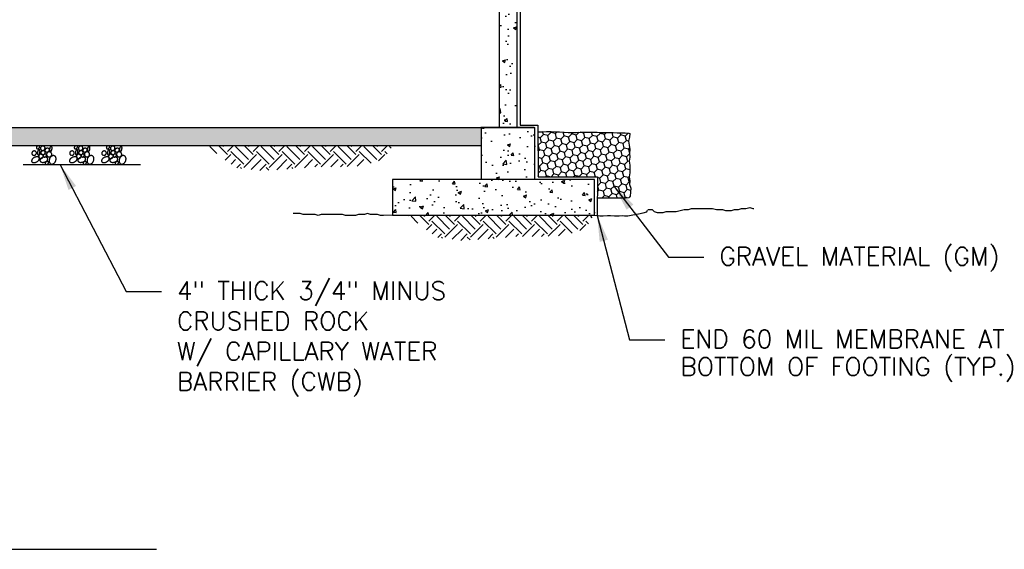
# Model space of a CAD drawing. Header units: inches. Extents: x -316 to 1574, y 354 to 1506.
# Tile 4 of 10: x 73 to 399, y 372 to 547. Entities that reach past the tile are written whole.
import ezdxf

# ---------------------------------------------------------------- set-up
doc = ezdxf.new("R2010")
doc.units = ezdxf.units.IN
doc.header["$MEASUREMENT"] = 0
for name, color, linetype in [('1', 7, 'CONTINUOUS'), ('COM-DIMS', 2, 'CONTINUOUS'), ('COM-HATCH', 2, 'CONTINUOUS'), ('S-ANNO-TEXT-LW20', 1, 'CONTINUOUS'), ('S-PR-CONC-SECT', 4, 'CONTINUOUS'), ('S-PR-MISC-MATL', 6, 'CONTINUOUS')]:
    doc.layers.add(name, color=color, linetype=linetype)
doc.styles.add('SIMPLEX', font='simplex.shx')
doc.dimstyles.new('DIM', dxfattribs={"dimscale": 48, "dimtxt": 0.125, "dimasz": 0.18, "dimexe": 0.09, "dimexo": 0.0625, "dimgap": 0.05, "dimtad": 0, "dimdec": 0, "dimzin": 0, "dimdsep": 46, "dimlunit": 4, "dimtxsty": 'SIMPLEX', "dimcen": 0.09, "dimadec": 0, "dimazin": 0, "dimtfac": 1, "dimtdec": 0, "dimtofl": 0, "dimtmove": 0, "dimatfit": 3, "dimfxl": 0, "dimfrac": 1, "dimtolj": 1, "dimtzin": 0, "dimarcsym": 0})
pattern_1 = [(50, (2.688, 44.8104), (10.7589, -0.94128), [1.125, -12.375]), (355, (2.688, 44.81), (-2.08127, 11.28288), [0.9, -9.9]), (100.4514, (3.585, 44.732), (8.67764, 10.3416), [0.9561, -10.51713]), (46.1842, (2.688, 47.81), (16.00862, -2.48279), [1.6875, -18.5625]), (96.6356, (4.022, 47.604), (14.01994, 14.61177), [1.43415, -15.7757]), (351.1842, (2.688, 47.81), (14.01993, 14.61178), [1.35, -14.85]), (21, (4.188, 47.0604), (8.95361, -6.03928), [1.125, -12.375]), (326, (4.188, 47.06), (3.64973, 10.87725), [0.9, -9.9]), (71.4514, (4.934, 46.557), (12.60334, 4.83796), [0.9561, -10.51713]), (37.5, (2.688, 44.8104), (0.182398, 4.993408), [0, -9.78, 0, -10.05, 0, -9.9375]), (7.5, (2.688, 44.8104), (3.946043, 5.916176), [0, -5.73, 0, -9.555, 0, -3.7875]), (327.5, (-0.657, 44.8104), (8.007337, -0.338323), [0, -3.75, 0, -11.7, 0, -15.525]), (317.5, (-2.157, 44.8104), (8.74779, 1.501575), [0, -4.875, 0, -7.77, 0, -11.025])]

# ---------------------------------------------------------------- blocks, each defined once
blk = doc.blocks.new('CWB')
at = {"layer": '1', "color": 7, "linetype": 'Continuous'}
blk.add_line((-0.0692, -0.0625), (0.0865, -0.0625), dxfattribs=at)
for points in [[(-0.0264, -0.0212, 0.053217), (-0.0272, -0.02, 0.052524), (-0.0282, -0.0191, 0.051288), (-0.0294, -0.0183, 0.049757), (-0.0308, -0.0178, 0.048199), (-0.0322, -0.0176, 0.046842), (-0.0337, -0.0177, 0.045854), (-0.0351, -0.018, 0.045336), (-0.0365, -0.0186, 0.045336), (-0.0378, -0.0194, 0.045854), (-0.0388, -0.0204, 0.046842), (-0.0397, -0.0216, 0.048199), (-0.0403, -0.0229, 0.049757), (-0.0407, -0.0243, 0.051288), (-0.0407, -0.0257, 0.052524), (-0.0405, -0.0271, 0.053217), (-0.04, -0.0284, 0.053217), (-0.0392, -0.0295, 0.052524), (-0.0382, -0.0305, 0.051288), (-0.037, -0.0312, 0.049757), (-0.0356, -0.0317, 0.048199), (-0.0342, -0.032, 0.046842), (-0.0327, -0.0319, 0.045854), (-0.0313, -0.0316, 0.045336), (-0.0299, -0.031, 0.045336), (-0.0286, -0.0302, 0.045854), (-0.0275, -0.0292, 0.046842), (-0.0267, -0.028, 0.048199), (-0.0261, -0.0266, 0.049757), (-0.0257, -0.0253, 0.051288), (-0.0257, -0.0238, 0.052524), (-0.0259, -0.0225, 0.053217)], [(-0.0156, -0.0022, 0.063455), (-0.0162, -0.0016, 0.06038), (-0.017, -0.0011, 0.055406), (-0.0179, -0.0008, 0.050008), (-0.0189, -0.0007, 0.045227), (-0.0199, -0.0007, 0.04155), (-0.0209, -0.001, 0.039113), (-0.022, -0.0014, 0.037909), (-0.023, -0.002, 0.037909), (-0.0238, -0.0027, 0.039113), (-0.0246, -0.0035, 0.04155), (-0.0251, -0.0045, 0.045227), (-0.0255, -0.0054, 0.050008), (-0.0257, -0.0064, 0.055406), (-0.0257, -0.0073, 0.06038), (-0.0255, -0.0082, 0.063455), (-0.0251, -0.009, 0.063455), (-0.0245, -0.0096, 0.06038), (-0.0237, -0.0101, 0.055406), (-0.0229, -0.0104, 0.050008), (-0.0219, -0.0106, 0.045227), (-0.0208, -0.0105, 0.04155), (-0.0198, -0.0103, 0.039113), (-0.0187, -0.0098, 0.037909), (-0.0178, -0.0092, 0.037909), (-0.0169, -0.0085, 0.039113), (-0.0162, -0.0077, 0.04155), (-0.0156, -0.0068, 0.045227), (-0.0152, -0.0058, 0.050008), (-0.015, -0.0048, 0.055406), (-0.015, -0.0039, 0.06038), (-0.0152, -0.003, 0.063455)], [(-0.0165, -0.0131, 0.110102), (-0.0173, -0.0131, 0.083964), (-0.0181, -0.0135, 0.057972), (-0.0189, -0.0143, 0.041129), (-0.0196, -0.0153, 0.031248), (-0.0203, -0.0166, 0.025561), (-0.0209, -0.0181, 0.022433), (-0.0214, -0.0198, 0.021038), (-0.0217, -0.0215, 0.021038), (-0.0219, -0.0233, 0.022433), (-0.0219, -0.025, 0.025561), (-0.0218, -0.0266, 0.031248), (-0.0216, -0.0281, 0.041129), (-0.0211, -0.0293, 0.057972), (-0.0206, -0.0302, 0.083964), (-0.02, -0.0308, 0.110102), (-0.0192, -0.0311, 0.110102), (-0.0185, -0.031, 0.083964), (-0.0177, -0.0306, 0.057972), (-0.0169, -0.0299, 0.041129), (-0.0161, -0.0289, 0.031248), (-0.0155, -0.0276, 0.025561), (-0.0149, -0.0261, 0.022433), (-0.0144, -0.0244, 0.021038), (-0.0141, -0.0227, 0.021038), (-0.0139, -0.0209, 0.022433), (-0.0138, -0.0192, 0.025561), (-0.014, -0.0176, 0.031248), (-0.0142, -0.0161, 0.041129), (-0.0146, -0.0149, 0.057972), (-0.0152, -0.014, 0.083964), (-0.0158, -0.0134, 0.110102)], [(-0.0039, -0.0315, 0.053217), (-0.0047, -0.0304, 0.052524), (-0.0057, -0.0294, 0.051288), (-0.0069, -0.0287, 0.049757), (-0.0083, -0.0282, 0.048199), (-0.0097, -0.028, 0.046842), (-0.0112, -0.028, 0.045854), (-0.0126, -0.0283, 0.045336), (-0.014, -0.0289, 0.045336), (-0.0153, -0.0297, 0.045854), (-0.0163, -0.0308, 0.046842), (-0.0172, -0.032, 0.048199), (-0.0178, -0.0333, 0.049757), (-0.0182, -0.0347, 0.051288), (-0.0182, -0.0361, 0.052524), (-0.018, -0.0375, 0.053217), (-0.0174, -0.0387, 0.053217), (-0.0167, -0.0399, 0.052524), (-0.0157, -0.0409, 0.051288), (-0.0145, -0.0416, 0.049757), (-0.0131, -0.0421, 0.048199), (-0.0117, -0.0423, 0.046842), (-0.0102, -0.0423, 0.045854), (-0.0087, -0.042, 0.045336), (-0.0074, -0.0414, 0.045336), (-0.0061, -0.0406, 0.045854), (-0.005, -0.0395, 0.046842), (-0.0042, -0.0383, 0.048199), (-0.0036, -0.037, 0.049757), (-0.0032, -0.0356, 0.051288), (-0.0032, -0.0342, 0.052524), (-0.0034, -0.0328, 0.053217)], [(0.0019, -0.005, 0.053217), (0.0012, -0.0038, 0.052524), (0.0001, -0.0029, 0.051288), (-0.0011, -0.0021, 0.049757), (-0.0024, -0.0016, 0.048199), (-0.0038, -0.0014, 0.046842), (-0.0053, -0.0015, 0.045854), (-0.0068, -0.0018, 0.045336), (-0.0082, -0.0024, 0.045336), (-0.0094, -0.0032, 0.045854), (-0.0105, -0.0042, 0.046842), (-0.0113, -0.0054, 0.048199), (-0.012, -0.0067, 0.049757), (-0.0123, -0.0081, 0.051288), (-0.0123, -0.0095, 0.052524), (-0.0121, -0.0109, 0.053217), (-0.0116, -0.0122, 0.053217), (-0.0108, -0.0133, 0.052524), (-0.0098, -0.0143, 0.051288), (-0.0086, -0.015, 0.049757), (-0.0073, -0.0155, 0.048199), (-0.0058, -0.0158, 0.046842), (-0.0044, -0.0157, 0.045854), (-0.0029, -0.0154, 0.045336), (-0.0015, -0.0148, 0.045336), (-0.0003, -0.014, 0.045854), (0.0008, -0.013, 0.046842), (0.0017, -0.0118, 0.048199), (0.0023, -0.0104, 0.049757), (0.0026, -0.009, 0.051288), (0.0027, -0.0076, 0.052524), (0.0024, -0.0063, 0.053217)], [(0.0033, -0.0212, 0.060281), (0.0028, -0.0201, 0.058045), (0.002, -0.0191, 0.054316), (0.001, -0.0183, 0.050102), (-0.0001, -0.0177, 0.046213), (-0.0015, -0.0173, 0.043116), (-0.0029, -0.0172, 0.04101), (-0.0043, -0.0173, 0.039953), (-0.0058, -0.0176, 0.039953), (-0.0071, -0.0182, 0.04101), (-0.0084, -0.0189, 0.043116), (-0.0095, -0.0198, 0.046213), (-0.0103, -0.0209, 0.050102), (-0.0109, -0.0221, 0.054316), (-0.0113, -0.0233, 0.058045), (-0.0114, -0.0245, 0.060281), (-0.0111, -0.0257, 0.060281), (-0.0106, -0.0268, 0.058045), (-0.0099, -0.0278, 0.054316), (-0.0089, -0.0286, 0.050102), (-0.0077, -0.0292, 0.046213), (-0.0064, -0.0296, 0.043116), (-0.005, -0.0297, 0.04101), (-0.0035, -0.0296, 0.039953), (-0.0021, -0.0293, 0.039953), (-0.0007, -0.0287, 0.04101), (0.0005, -0.028, 0.043116), (0.0016, -0.027, 0.046213), (0.0025, -0.026, 0.050102), (0.0031, -0.0248, 0.054316), (0.0034, -0.0236, 0.058045), (0.0035, -0.0224, 0.060281)], [(0.0069, -0.0292, 0.063455), (0.0063, -0.0286, 0.06038), (0.0055, -0.0281, 0.055406), (0.0046, -0.0278, 0.050008), (0.0037, -0.0277, 0.045227), (0.0026, -0.0277, 0.04155), (0.0016, -0.028, 0.039113), (0.0005, -0.0284, 0.037909), (-0.0004, -0.029, 0.037909), (-0.0013, -0.0297, 0.039113), (-0.0021, -0.0306, 0.04155), (-0.0026, -0.0315, 0.045227), (-0.003, -0.0324, 0.050008), (-0.0032, -0.0334, 0.055406), (-0.0032, -0.0344, 0.06038), (-0.003, -0.0352, 0.063455), (-0.0026, -0.036, 0.063455), (-0.002, -0.0366, 0.06038), (-0.0012, -0.0371, 0.055406), (-0.0003, -0.0374, 0.050008), (0.0006, -0.0376, 0.045227), (0.0017, -0.0375, 0.04155), (0.0027, -0.0373, 0.039113), (0.0038, -0.0368, 0.037909), (0.0047, -0.0363, 0.037909), (0.0056, -0.0355, 0.039113), (0.0064, -0.0347, 0.04155), (0.0069, -0.0338, 0.045227), (0.0073, -0.0328, 0.050008), (0.0075, -0.0318, 0.055406), (0.0075, -0.0309, 0.06038), (0.0073, -0.03, 0.063455)], [(0.0168, -0.0126, 0.060281), (0.0163, -0.0115, 0.058045), (0.0155, -0.0106, 0.054316), (0.0146, -0.0098, 0.050102), (0.0134, -0.0092, 0.046213), (0.0121, -0.0088, 0.043116), (0.0106, -0.0086, 0.04101), (0.0092, -0.0087, 0.039953), (0.0077, -0.0091, 0.039953), (0.0064, -0.0096, 0.04101), (0.0051, -0.0104, 0.043116), (0.004, -0.0113, 0.046213), (0.0032, -0.0124, 0.050102), (0.0026, -0.0135, 0.054316), (0.0022, -0.0147, 0.058045), (0.0021, -0.016, 0.060281), (0.0024, -0.0172, 0.060281), (0.0029, -0.0183, 0.058045), (0.0036, -0.0192, 0.054316), (0.0046, -0.02, 0.050102), (0.0058, -0.0206, 0.046213), (0.0071, -0.021, 0.043116), (0.0085, -0.0212, 0.04101), (0.01, -0.0211, 0.039953), (0.0114, -0.0207, 0.039953), (0.0128, -0.0202, 0.04101), (0.014, -0.0194, 0.043116), (0.0151, -0.0185, 0.046213), (0.016, -0.0174, 0.050102), (0.0166, -0.0163, 0.054316), (0.0169, -0.015, 0.058045), (0.017, -0.0138, 0.060281)], [(0.0249, -0.0284, 0.050959), (0.0246, -0.0268, 0.050666), (0.0241, -0.0253, 0.050133), (0.0232, -0.0239, 0.049453), (0.0221, -0.0227, 0.048738), (0.0207, -0.0217, 0.048095), (0.0192, -0.0211, 0.047614), (0.0176, -0.0207, 0.047357), (0.0159, -0.0206, 0.047357), (0.0142, -0.0209, 0.047614), (0.0127, -0.0214, 0.048095), (0.0112, -0.0222, 0.048738), (0.01, -0.0233, 0.049453), (0.009, -0.0246, 0.050133), (0.0083, -0.0261, 0.050666), (0.0079, -0.0277, 0.050959), (0.0078, -0.0293, 0.050959), (0.008, -0.0309, 0.050666), (0.0086, -0.0324, 0.050133), (0.0095, -0.0338, 0.049453), (0.0106, -0.035, 0.048738), (0.0119, -0.0359, 0.048095), (0.0135, -0.0366, 0.047614), (0.0151, -0.037, 0.047357), (0.0168, -0.0371, 0.047357), (0.0184, -0.0368, 0.047614), (0.02, -0.0363, 0.048095), (0.0214, -0.0354, 0.048738), (0.0227, -0.0344, 0.049453), (0.0237, -0.033, 0.050133), (0.0244, -0.0316, 0.050666), (0.0248, -0.03, 0.050959)], [(0.0231, -0.0018, 0.110102), (0.0223, -0.0019, 0.083964), (0.0215, -0.0023, 0.057972), (0.0207, -0.003, 0.041129), (0.02, -0.0041, 0.031248), (0.0193, -0.0053, 0.025561), (0.0187, -0.0069, 0.022433), (0.0182, -0.0085, 0.021038), (0.0179, -0.0103, 0.021038), (0.0177, -0.012, 0.022433), (0.0177, -0.0138, 0.025561), (0.0178, -0.0154, 0.031248), (0.0181, -0.0168, 0.041129), (0.0185, -0.018, 0.057972), (0.019, -0.0189, 0.083964), (0.0196, -0.0196, 0.110102), (0.0204, -0.0198, 0.110102), (0.0211, -0.0198, 0.083964), (0.0219, -0.0194, 0.057972), (0.0227, -0.0186, 0.041129), (0.0235, -0.0176, 0.031248), (0.0241, -0.0163, 0.025561), (0.0247, -0.0148, 0.022433), (0.0252, -0.0132, 0.021038), (0.0255, -0.0114, 0.021038), (0.0257, -0.0096, 0.022433), (0.0258, -0.0079, 0.025561), (0.0257, -0.0063, 0.031248), (0.0254, -0.0049, 0.041129), (0.025, -0.0037, 0.057972), (0.0244, -0.0027, 0.083964), (0.0238, -0.0021, 0.110102)], [(-0.0165, -0.0401, 0.079824), (-0.0175, -0.0388, 0.070933), (-0.0189, -0.0378, 0.05875), (-0.0207, -0.0371, 0.047924), (-0.0228, -0.0368, 0.039924), (-0.0251, -0.0368, 0.034577), (-0.0276, -0.0372, 0.031359), (-0.0301, -0.038, 0.029853), (-0.0325, -0.0391, 0.029853), (-0.0348, -0.0404, 0.031359), (-0.0369, -0.042, 0.034577), (-0.0386, -0.0438, 0.039924), (-0.04, -0.0457, 0.047924), (-0.0409, -0.0476, 0.05875), (-0.0414, -0.0494, 0.070933), (-0.0414, -0.0512, 0.079824), (-0.0409, -0.0527, 0.079824), (-0.0399, -0.054, 0.070933), (-0.0385, -0.055, 0.05875), (-0.0367, -0.0557, 0.047924), (-0.0346, -0.056, 0.039924), (-0.0323, -0.056, 0.034577), (-0.0298, -0.0556, 0.031359), (-0.0273, -0.0548, 0.029853), (-0.0249, -0.0537, 0.029853), (-0.0226, -0.0524, 0.031359), (-0.0205, -0.0508, 0.034577), (-0.0188, -0.049, 0.039924), (-0.0174, -0.0471, 0.047924), (-0.0165, -0.0452, 0.05875), (-0.016, -0.0434, 0.070933), (-0.016, -0.0417, 0.079824)], [(0.0114, -0.0428, 0.076235), (0.0107, -0.0413, 0.068834), (0.0095, -0.04, 0.058309), (0.008, -0.039, 0.048552), (0.0061, -0.0382, 0.041081), (0.0039, -0.0378, 0.035956), (0.0015, -0.0377, 0.032817), (-0.001, -0.0379, 0.031336), (-0.0035, -0.0384, 0.031336), (-0.0059, -0.0393, 0.032817), (-0.0082, -0.0404, 0.035956), (-0.0101, -0.0418, 0.041081), (-0.0118, -0.0433, 0.048552), (-0.013, -0.045, 0.058309), (-0.0137, -0.0467, 0.068834), (-0.014, -0.0484, 0.076235), (-0.0138, -0.05, 0.076235), (-0.0131, -0.0515, 0.068834), (-0.012, -0.0528, 0.058309), (-0.0104, -0.0538, 0.048552), (-0.0085, -0.0546, 0.041081), (-0.0063, -0.0551, 0.035956), (-0.0039, -0.0552, 0.032817), (-0.0014, -0.0549, 0.031336), (0.0011, -0.0544, 0.031336), (0.0035, -0.0535, 0.032817), (0.0057, -0.0524, 0.035956), (0.0077, -0.0511, 0.041081), (0.0093, -0.0495, 0.048552), (0.0105, -0.0479, 0.058309), (0.0113, -0.0461, 0.068834), (0.0116, -0.0444, 0.076235)], [(0.0136, -0.0536, 0.063455), (0.013, -0.0529, 0.06038), (0.0123, -0.0524, 0.055406), (0.0114, -0.0521, 0.050008), (0.0104, -0.052, 0.045227), (0.0094, -0.052, 0.04155), (0.0083, -0.0523, 0.039113), (0.0073, -0.0527, 0.037909), (0.0063, -0.0533, 0.037909), (0.0054, -0.054, 0.039113), (0.0047, -0.0549, 0.04155), (0.0041, -0.0558, 0.045227), (0.0037, -0.0568, 0.050008), (0.0035, -0.0577, 0.055406), (0.0035, -0.0587, 0.06038), (0.0038, -0.0595, 0.063455), (0.0042, -0.0603, 0.063455), (0.0048, -0.061, 0.06038), (0.0055, -0.0614, 0.055406), (0.0064, -0.0618, 0.050008), (0.0074, -0.0619, 0.045227), (0.0084, -0.0618, 0.04155), (0.0095, -0.0616, 0.039113), (0.0105, -0.0612, 0.037909), (0.0115, -0.0606, 0.037909), (0.0124, -0.0598, 0.039113), (0.0131, -0.059, 0.04155), (0.0137, -0.0581, 0.045227), (0.0141, -0.0571, 0.050008), (0.0143, -0.0561, 0.055406), (0.0143, -0.0552, 0.06038), (0.014, -0.0543, 0.063455)], [(0.0375, -0.0509, 0.036232), (0.0384, -0.0482, 0.037535), (0.0388, -0.0454, 0.040204), (0.0389, -0.0427, 0.044315), (0.0385, -0.0402, 0.049818), (0.0377, -0.0379, 0.056252), (0.0365, -0.0359, 0.062398), (0.0349, -0.0344, 0.066306), (0.0331, -0.0334, 0.066306), (0.0311, -0.0328, 0.062398), (0.0289, -0.0328, 0.056252), (0.0267, -0.0334, 0.049818), (0.0245, -0.0344, 0.044315), (0.0224, -0.036, 0.040204), (0.0205, -0.038, 0.037535), (0.0189, -0.0403, 0.036232), (0.0177, -0.0428, 0.036232), (0.0168, -0.0455, 0.037535), (0.0163, -0.0483, 0.040204), (0.0163, -0.051, 0.044315), (0.0167, -0.0535, 0.049818), (0.0175, -0.0558, 0.056252), (0.0187, -0.0578, 0.062398), (0.0202, -0.0593, 0.066306), (0.0221, -0.0604, 0.066306), (0.0241, -0.0609, 0.062398), (0.0263, -0.0609, 0.056252), (0.0285, -0.0603, 0.049818), (0.0307, -0.0593, 0.044315), (0.0327, -0.0577, 0.040204), (0.0346, -0.0558, 0.037535), (0.0362, -0.0535, 0.036232)]]:
    blk.add_lwpolyline(points, format="xyb", close=True, dxfattribs=at)

msp = doc.modelspace()

# ---------------------------------------------------------------- hatches: boundary and pattern name
at = {"layer": 'COM-HATCH'}
h = msp.add_hatch(dxfattribs=at)
h.set_pattern_fill('AR-CONC', color=256, scale=1.5, style=0)
h.set_pattern_definition(pattern_1)
h.paths.add_polyline_path([(232.06, 510.9), (237.96, 510.9), (237.96, 642.57), (232.06, 642.57)])
h.paths.add_polyline_path([(235.03, 649.05), (235.03, 644.59), (234.77, 644.59), (234.77, 649.05), (232.06, 649.05), (232.06, 642.57), (237.96, 642.57), (237.96, 649.05)])
h.paths.add_polyline_path([(237.96, 686.93), (232.06, 686.93), (232.06, 660.75), (234.77, 660.75), (234.77, 664.57), (235.03, 664.57), (235.03, 660.75), (237.96, 660.75)])
h = msp.add_hatch(dxfattribs=at)
h.set_pattern_fill('AR-CONC', color=256, scale=1.5, style=0)
h.set_pattern_definition(pattern_1)
h.paths.add_polyline_path([(26.06, 510.9), (24.46, 505), (226.16, 505), (226.16, 510.9), (226.12, 510.9), (225.91, 510.9)])
h.paths.add_polyline_path([(-241.31, 510.9), (-241.31, 505), (12.7, 505), (14.3, 510.9)])
h.paths.add_polyline_path([(-241.31, 505), (-241.31, 510.9), (-247.74, 510.9), (-247.74, 510.89), (-247.74, 505), (-255.59, 505), (-255.59, 510.89), (-257.56, 510.89), (-257.56, 510.9), (-264.63, 510.9), (-264.63, 481.4), (-230.3, 481.4), (-180.08, 505)])
h = msp.add_hatch(dxfattribs=at)
h.set_pattern_fill('AR-CONC', color=256, scale=1.5, style=0)
h.set_pattern_definition(pattern_1)
h.paths.add_polyline_path([(226.16, 493.76), (243.86, 493.76), (243.86, 510.9), (226.16, 510.9)])
h.paths.add_polyline_path([(196.69, 493.76), (196.69, 481.96), (263.55, 481.96), (263.55, 493.76)])
h = msp.add_hatch(dxfattribs=at)
h.set_pattern_fill('HONEY', color=256, scale=12, angle=45, style=0)
h.set_pattern_definition([(45, (-917.9336, -114.0137), (0.6724316, 2.5095489), [1.5, -3]), (165, (-917.9336, -114.0137), (-2.5095489, -0.6724316), [1.5, -3]), (105, (-917.9336, -114.0137), (-1.8371173, 1.8371173), [-3, 1.5])])
h.paths.add_polyline_path([(275.11, 502.34), (275.19, 503.66), (275.04, 505.06), (274.82, 506.39), (275.11, 507.71), (275.26, 508.96), (274.89, 509.04), (273.64, 509.18), (272.24, 509.18), (270.99, 509.18), (269.74, 509.26), (268.42, 509.26), (267.09, 509.26), (265.84, 509.33), (264.44, 509.4), (263.12, 509.4), (261.8, 509.4), (260.25, 509.4), (259, 509.4), (257.45, 509.33), (256.06, 509.33), (254.81, 509.33), (253.48, 509.4), (252.01, 509.48), (250.61, 509.55), (249.21, 509.62), (247.67, 509.62), (246.34, 509.55), (244.87, 509.49), (244.94, 494.6), (264.5, 494.6), (264.47, 487.74), (264.81, 487.71), (266.13, 487.65), (267.38, 487.71), (268.7, 487.71), (269.96, 487.65), (271.22, 487.65), (272.53, 487.71), (272.97, 487.68), (273.56, 487.63), (273.85, 487.65), (274.97, 487.83), (275.33, 488.27), (275.48, 489.6), (275.55, 490.92), (275.11, 492.1), (275.19, 493.35), (275.04, 494.6), (275.19, 496), (275.19, 497.26), (275.19, 498.51), (274.97, 499.83), (275.19, 501.08)])
h = msp.add_hatch(dxfattribs=at)
h.set_pattern_fill('EARTH', color=256, scale=24, angle=45, style=0)
h.set_pattern_definition([(45, (277.9817, 44.8104), (9e-16, 8.48528), [6, -6]), (45, (276.3907, 46.4014), (9e-16, 8.48528), [6, -6]), (45, (274.7997, 47.9924), (9e-16, 8.48528), [6, -6]), (135, (274.7997, 49.053), (-8.48528, 2e-15), [6, -6]), (135, (276.3907, 50.644), (-8.48528, 2e-15), [6, -6]), (135, (277.9817, 52.235), (-8.48528, 2e-15), [6, -6])])
h.paths.add_polyline_path([(196.88, 505), (135.37, 505), (140.91, 500.52), (145.14, 497.6), (153.27, 496.62), (163.03, 497.27), (171.17, 497.92), (179.96, 497.92), (187.11, 498.25), (193.95, 500.52)])
h = msp.add_hatch(dxfattribs=at)
h.set_pattern_fill('EARTH', color=256, scale=24, angle=45, style=0)
h.set_pattern_definition([(45, (344.5037, 21.7686), (9e-16, 8.48528), [6, -6]), (45, (342.9127, 23.3596), (9e-16, 8.48528), [6, -6]), (45, (341.322, 24.9506), (9e-16, 8.48528), [6, -6]), (135, (341.322, 26.011), (-8.48528, 2e-15), [6, -6]), (135, (342.9127, 27.602), (-8.48528, 2e-15), [6, -6]), (135, (344.5037, 29.193), (-8.48528, 2e-15), [6, -6])])
h.paths.add_polyline_path([(263.4, 481.96), (201.9, 481.96), (207.43, 477.48), (211.66, 474.55), (219.79, 473.58), (229.56, 474.23), (237.69, 474.88), (246.48, 474.88), (253.64, 475.2), (260.47, 477.48)])

# ---------------------------------------------------------------- linework, layer by layer
at = {"layer": 'COM-HATCH', "linetype": 'Continuous'}
for points in [[(244.87, 509.49), (246.34, 509.55), (247.67, 509.62), (249.21, 509.62), (250.61, 509.55), (252.01, 509.48), (253.48, 509.4), (254.81, 509.33), (256.06, 509.33), (257.45, 509.33), (259, 509.4), (260.25, 509.4), (261.8, 509.4), (263.12, 509.4), (264.44, 509.4), (265.84, 509.33), (267.09, 509.26), (268.42, 509.26), (269.74, 509.26), (270.99, 509.18), (272.24, 509.18), (273.64, 509.18), (274.89, 509.04), (275.26, 508.96)], [(275.26, 508.96), (275.11, 507.71), (274.82, 506.39), (275.04, 505.06), (275.19, 503.66), (275.11, 502.34), (275.19, 501.08), (274.97, 499.83), (275.19, 498.51), (275.19, 497.26), (275.19, 496), (275.04, 494.6), (275.19, 493.35), (275.11, 492.1), (275.55, 490.92), (275.48, 489.6), (275.33, 488.27), (274.97, 487.83)], [(264.47, 487.74), (264.81, 487.71), (266.13, 487.65), (267.38, 487.71), (268.7, 487.71), (269.96, 487.65), (271.22, 487.65), (272.53, 487.71), (272.97, 487.68), (273.56, 487.63), (273.85, 487.65), (274.97, 487.83)], [(263.55, 481.96), (264.72, 481.82), (265.3, 481.78), (266.46, 481.74), (267.85, 481.81), (268.89, 481.81), (270.15, 481.75), (271.68, 481.75), (272.86, 481.8), (273.43, 481.77), (274.19, 481.7), (274.56, 481.73), (276.22, 482.02), (278.09, 482.35), (279.63, 482.67), (280.81, 483.04), (281.07, 483.63)]]:
    msp.add_lwpolyline(points, dxfattribs=at)
at = {"layer": 'COM-HATCH', "elevation": 0.16}
for points in [[(196.69, 481.96), (193.81, 481.87), (192.81, 481.87), (191.82, 482.2), (190.82, 482.2), (189.49, 482.2), (188.49, 482.53), (187.49, 482.2), (186.49, 482.2), (185.5, 482.2), (184.5, 481.87), (183.5, 481.87), (182.17, 481.87), (181.17, 481.87), (180.18, 482.2), (178.85, 482.2), (177.52, 482.2), (176.52, 482.2), (175.52, 482.2), (174.19, 482.2), (173.19, 482.2), (172.19, 481.87), (171.2, 482.2), (170.2, 482.2), (169.2, 482.2), (168.2, 482.2), (167.21, 482.2), (166.21, 482.53), (165.21, 482.53), (164.21, 482.53), (163.88, 482.53)], [(281.13, 483.78), (281.28, 483.86), (282.61, 483.86), (283.27, 483.2), (284.27, 482.86), (285.27, 482.86), (286.27, 482.86), (287.27, 483.2), (288.6, 483.2), (289.59, 483.2), (290.59, 483.2), (291.92, 483.53), (293.25, 483.86), (294.58, 483.86), (295.58, 484.19), (296.58, 484.19), (297.58, 484.19), (298.91, 484.19), (299.9, 484.19), (301.23, 484.19), (302.56, 484.19), (303.89, 483.86), (304.89, 483.86), (305.89, 483.86), (306.89, 483.53), (307.89, 483.53), (308.88, 483.53), (309.88, 483.86), (311.21, 483.86), (312.21, 484.19), (313.54, 484.19), (314.87, 484.53), (315.87, 484.19), (316.2, 484.19)]]:
    msp.add_lwpolyline(points, dxfattribs=at)
at = {"layer": 'S-ANNO-TEXT-LW20'}
msp.add_line((-110.16, 371.52), (118.67, 371.52), dxfattribs=at)
at = {"layer": 'S-PR-CONC-SECT', "linetype": 'Continuous'}
for p, q in [((232.06, 684.84, 0.16), (232.06, 510.9, 0.16)), ((237.96, 510.9, 0.16), (237.96, 686.93, 0.16)), ((26.09, 510.9, 0.16), (237.96, 510.9, 0.16)), ((243.61, 510.9, 0.16), (225.91, 510.9, 0.16)), ((226.12, 510.9, 0.16), (243.82, 510.9, 0.16)), ((226.16, 493.76, 0.16), (226.16, 510.9, 0.16)), ((243.86, 493.76, 0.16), (243.86, 510.9, 0.16)), ((24.44, 505, 0.16), (226.16, 505, 0.16))]:
    msp.add_line(p, q, dxfattribs=at)
at = {"layer": 'S-PR-CONC-SECT', "linetype": 'Continuous', "elevation": 0.16}
msp.add_lwpolyline([(196.69, 481.96), (263.55, 481.96), (263.55, 493.76), (196.69, 493.76)], close=True, dxfattribs=at)
at = {"layer": 'S-PR-MISC-MATL'}
msp.add_lwpolyline([(78.27, 703.35), (232.98, 703.35), (232.98, 698.95), (235.85, 696.32), (235.95, 687.98), (238.14, 687.98), (238.73, 687.63), (238.93, 511.73), (244.86, 511.75), (244.94, 494.6), (264.5, 494.6), (264.45, 481.85)], dxfattribs=at)

# ---------------------------------------------------------------- block references
at = {"layer": 'COM-HATCH', "xscale": 100.679420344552, "yscale": 100.679420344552, "zscale": 100.679420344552}
for p in [(81.57, 504.95, 0), (94.09, 504.95, 0), (104.7, 504.95, 0)]:
    msp.add_blockref('CWB', p, dxfattribs=at)

# ---------------------------------------------------------------- texts
at = {"layer": 'COM-DIMS', "style": 'SIMPLEX'}
for s, p in [('GRAVEL MATERIAL (GM)', (304.89, 465.35, -0.01)), ('END 60 MIL MEMBRANE AT', (291.98, 438.02)), ('BOTTOM OF FOOTING (TYP.)', (291.98, 428.91))]:
    msp.add_text(s, height=6, dxfattribs=at).set_placement(p)
at = {"layer": 'COM-DIMS', "insert": (125.48, 460, -0.01), "char_height": 6, "width": 112.29, "attachment_point": 1, "style": 'SIMPLEX'}
msp.add_mtext('4" THICK 3/4" MINUS CRUSHED ROCK\\PW/ CAPILLARY WATER BARRIER (CWB)', dxfattribs=at)

# ---------------------------------------------------------------- leaders
at = {"layer": 'COM-DIMS'}
for points in [[(86.86, 498.6, -0.01), (108.65, 456.73, -0.01), (120.3, 456.73, -0.01)], [(270.02, 491.47, -0.01), (288.06, 468.08, -0.01), (299.7, 468.08, -0.01)], [(264.45, 481.85), (275.15, 440.76), (286.8, 440.76)]]:
    msp.add_leader(points, dimstyle='DIM', dxfattribs=at)

doc.saveas('drawing.dxf')
